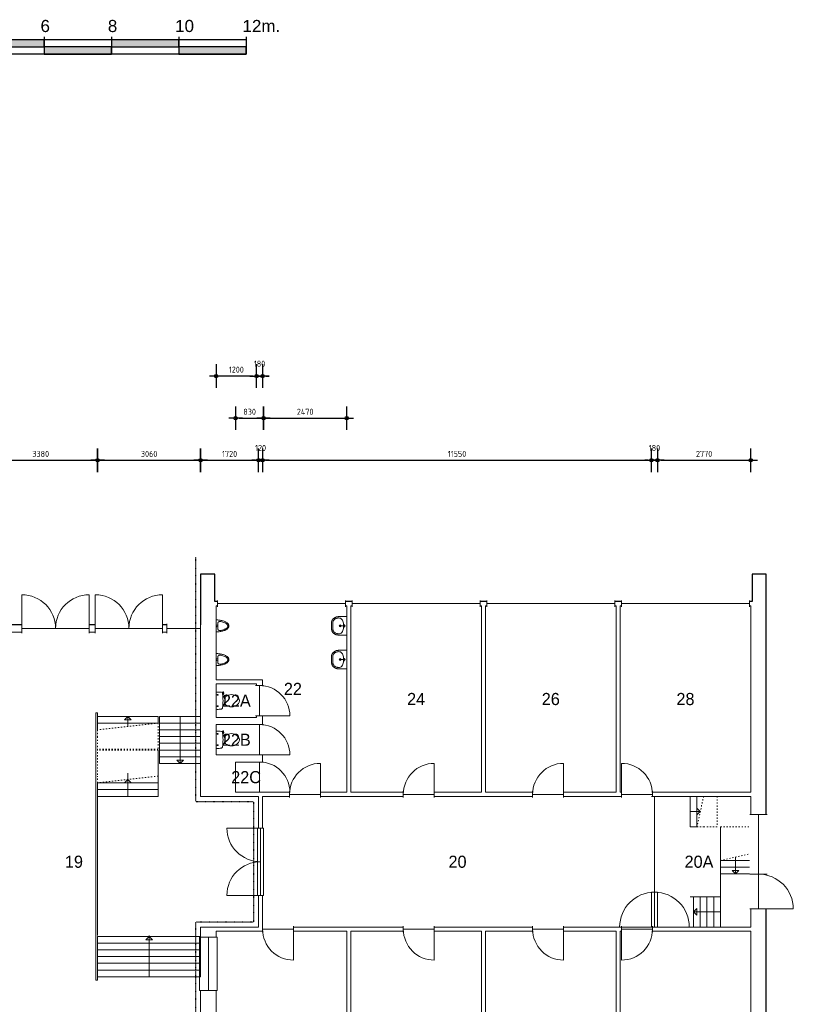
# Model space of a CAD drawing. Header units: millimetres. Extents: x 362177 to 5000048, y 157834 to 733119.
# Tile 27 of 152: x 558333 to 581312, y 297632 to 326856. Entities that reach past the tile are written whole.
import ezdxf
from ezdxf.enums import TextEntityAlignment as Align

# ---------------------------------------------------------------- set-up
doc = ezdxf.new("R2010")
doc.units = ezdxf.units.MM
doc.set_wipeout_variables(frame=1)
doc.linetypes.add('ACAD_ISO03W100', pattern=[30, 12, -18])
doc.layers.get('DEFPOINTS').update_dxf_attribs({"color": 255})
doc.layers.add('A--M$1A-_F123-', color=1, linetype='Continuous')
doc.layers.add('X-L0_C_WBDBO', color=7, linetype='Continuous')
for name, color, linetype, lineweight in [('X-L21_C_buitenwanden', 7, 'Continuous', 30), ('X-L22_C_binnenwand', 7, 'Continuous', 13), ('X-L24_C_trappen hellingen', 1, 'Continuous', 5), ('X-L31_C_buitenwandopening', 1, 'Continuous', 5), ('X-L32_C_binnenwandopeningen', 3, 'Continuous', 5), ('X-L74_C_sanitair', 5, 'Continuous', 5), ('X-T22_C_ruimtelabel', 7, 'Continuous', 5)]:
    doc.layers.add(name, color=color, linetype=linetype, lineweight=lineweight)
doc.styles.add('ALFA-0_18', font='iso3098.shx', dxfattribs={"height": 180})
doc.styles.add('DVD_ALG ARIAL 3mm', font='arial.ttf')
doc.dimstyles.new('ALFA-0_18', dxfattribs={"dimscale": 100, "dimtxt": 0.18, "dimasz": 1, "dimexe": 1.25, "dimexo": 0.625, "dimgap": 1, "dimtad": 1, "dimdec": 0, "dimzin": 0, "dimdsep": 46, "dimtxsty": 'ALFA-0_18', "dimblk": 'diminfradot', "dimblk1": 'diminfradot', "dimblk2": 'diminfradot', "dimsah": 1, "dimcen": 2.5, "dimse1": 1, "dimse2": 1, "dimclrd": 141, "dimclrt": 1, "dimadec": 0, "dimazin": 0, "dimtfac": 1, "dimtmove": 2, "dimatfit": 3, "dimldrblk": 'diminfrapyl', "dimfxl": 1, "dimtolj": 1, "dimtzin": 0, "dimarcsym": 0})

# ---------------------------------------------------------------- blocks, each defined once
blk = doc.blocks.new('diminfradot')
at = {"color": 0}
for p, q in [((0, -3.5), (0, 3.5)), ((-2, 0), (2, 0))]:
    blk.add_line(p, q, dxfattribs=at)
for radius in [0.5, 0.25]:
    blk.add_circle((0, 0), radius, dxfattribs=at)
blk = doc.blocks.new('*D162')
at = {"layer": 'A--M$1A-_F123-', "color": 141, "lineweight": -2, "transparency": 16777216}
blk.add_line((557368, 313779), (560548, 313779), dxfattribs=at)
at = {"layer": 'DEFPOINTS', "color": 0, "transparency": 16777216}
for p in [(560648, 313779), (557268, 300324), (560648, 299674)]:
    blk.add_point(p, dxfattribs=at)
at = {"layer": 'A--M$1A-_F123-', "color": 141, "lineweight": -2, "transparency": 16777216, "xscale": 100, "yscale": 100, "zscale": 100, "rotation": 180}
blk.add_blockref('diminfradot', (557268, 313779), dxfattribs=at)
at = {"layer": 'A--M$1A-_F123-', "color": 141, "lineweight": -2, "transparency": 16777216, "xscale": 100, "yscale": 100, "zscale": 100}
blk.add_blockref('diminfradot', (560648, 313779), dxfattribs=at)
at = {"layer": 'A--M$1A-_F123-', "color": 1, "transparency": 16777216, "insert": (558958, 313969), "char_height": 180, "attachment_point": 5, "style": 'ALFA-0_18'}
blk.add_mtext('\\A1;3380', dxfattribs=at)
blk = doc.blocks.new('diminfrapyl')
at = {"color": 0}
blk.add_solid([(0, 0), (-4, 0.7), (-4, -0.7)], dxfattribs=at)
blk = doc.blocks.new('*D163')
at = {"layer": 'A--M$1A-_F123-', "color": 141, "lineweight": -2, "transparency": 16777216}
blk.add_line((560748, 313779), (563608, 313779), dxfattribs=at)
at = {"layer": 'DEFPOINTS', "color": 0, "transparency": 16777216}
for p in [(563708, 313779), (563708, 299924), (560648, 299674)]:
    blk.add_point(p, dxfattribs=at)
at = {"layer": 'A--M$1A-_F123-', "color": 141, "lineweight": -2, "transparency": 16777216, "xscale": 100, "yscale": 100, "zscale": 100, "rotation": 180}
blk.add_blockref('diminfradot', (560648, 313779), dxfattribs=at)
at = {"layer": 'A--M$1A-_F123-', "color": 141, "lineweight": -2, "transparency": 16777216, "xscale": 100, "yscale": 100, "zscale": 100}
blk.add_blockref('diminfradot', (563708, 313779), dxfattribs=at)
at = {"layer": 'A--M$1A-_F123-', "color": 1, "transparency": 16777216, "insert": (562178, 313969), "char_height": 180, "attachment_point": 5, "style": 'ALFA-0_18'}
blk.add_mtext('\\A1;3060', dxfattribs=at)
blk = doc.blocks.new('*D164')
at = {"layer": 'A--M$1A-_F123-', "color": 141, "lineweight": -2, "transparency": 16777216}
blk.add_line((563808, 313779), (565328, 313779), dxfattribs=at)
at = {"layer": 'DEFPOINTS', "color": 0, "transparency": 16777216}
for p in [(565428, 313779), (563708, 299924), (565428, 299924)]:
    blk.add_point(p, dxfattribs=at)
at = {"layer": 'A--M$1A-_F123-', "color": 141, "lineweight": -2, "transparency": 16777216, "xscale": 100, "yscale": 100, "zscale": 100, "rotation": 180}
blk.add_blockref('diminfradot', (563708, 313779), dxfattribs=at)
at = {"layer": 'A--M$1A-_F123-', "color": 141, "lineweight": -2, "transparency": 16777216, "xscale": 100, "yscale": 100, "zscale": 100}
blk.add_blockref('diminfradot', (565428, 313779), dxfattribs=at)
at = {"layer": 'A--M$1A-_F123-', "color": 1, "transparency": 16777216, "insert": (564568, 313969), "char_height": 180, "attachment_point": 5, "style": 'ALFA-0_18'}
blk.add_mtext('\\A1;1720', dxfattribs=at)
blk = doc.blocks.new('*D165')
at = {"layer": 'A--M$1A-_F123-', "color": 141, "lineweight": -2, "transparency": 16777216}
for p, q in [((565328, 313779), (565228, 313779)), ((565428, 313779), (565548, 313779)), ((565648, 313779), (565748, 313779))]:
    blk.add_line(p, q, dxfattribs=at)
at = {"layer": 'DEFPOINTS', "color": 0, "transparency": 16777216}
for p in [(565548, 313779), (565428, 299924), (565548, 299924)]:
    blk.add_point(p, dxfattribs=at)
at = {"layer": 'A--M$1A-_F123-', "color": 141, "lineweight": -2, "transparency": 16777216, "xscale": 100, "yscale": 100, "zscale": 100}
blk.add_blockref('diminfradot', (565428, 313779), dxfattribs=at)
at = {"layer": 'A--M$1A-_F123-', "color": 141, "lineweight": -2, "transparency": 16777216, "xscale": 100, "yscale": 100, "zscale": 100, "rotation": 180}
blk.add_blockref('diminfradot', (565548, 313779), dxfattribs=at)
at = {"layer": 'A--M$1A-_F123-', "color": 1, "transparency": 16777216, "insert": (565488, 314144), "char_height": 180, "attachment_point": 5, "style": 'ALFA-0_18'}
blk.add_mtext('\\A1;120', dxfattribs=at)
blk = doc.blocks.new('*D166')
at = {"layer": 'A--M$1A-_F123-', "color": 141, "lineweight": -2, "transparency": 16777216}
blk.add_line((565648, 313779), (576998, 313779), dxfattribs=at)
at = {"layer": 'DEFPOINTS', "color": 0, "transparency": 16777216}
for p in [(577098, 313779), (577098, 303804), (565548, 299924)]:
    blk.add_point(p, dxfattribs=at)
at = {"layer": 'A--M$1A-_F123-', "color": 141, "lineweight": -2, "transparency": 16777216, "xscale": 100, "yscale": 100, "zscale": 100, "rotation": 180}
blk.add_blockref('diminfradot', (565548, 313779), dxfattribs=at)
at = {"layer": 'A--M$1A-_F123-', "color": 141, "lineweight": -2, "transparency": 16777216, "xscale": 100, "yscale": 100, "zscale": 100}
blk.add_blockref('diminfradot', (577098, 313779), dxfattribs=at)
at = {"layer": 'A--M$1A-_F123-', "color": 1, "transparency": 16777216, "insert": (571323, 313969), "char_height": 180, "attachment_point": 5, "style": 'ALFA-0_18'}
blk.add_mtext('\\A1;11550', dxfattribs=at)
blk = doc.blocks.new('*D167')
at = {"layer": 'A--M$1A-_F123-', "color": 141, "lineweight": -2, "transparency": 16777216}
for p, q in [((576998, 313779), (576898, 313779)), ((577098, 313779), (577278, 313779)), ((577378, 313779), (577478, 313779))]:
    blk.add_line(p, q, dxfattribs=at)
at = {"layer": 'DEFPOINTS', "color": 0, "transparency": 16777216}
for p in [(577278, 313779), (577098, 303804), (577278, 303804)]:
    blk.add_point(p, dxfattribs=at)
at = {"layer": 'A--M$1A-_F123-', "color": 141, "lineweight": -2, "transparency": 16777216, "xscale": 100, "yscale": 100, "zscale": 100}
blk.add_blockref('diminfradot', (577098, 313779), dxfattribs=at)
at = {"layer": 'A--M$1A-_F123-', "color": 141, "lineweight": -2, "transparency": 16777216, "xscale": 100, "yscale": 100, "zscale": 100, "rotation": 180}
blk.add_blockref('diminfradot', (577278, 313779), dxfattribs=at)
at = {"layer": 'A--M$1A-_F123-', "color": 1, "transparency": 16777216, "insert": (577188, 314144), "char_height": 180, "attachment_point": 5, "style": 'ALFA-0_18'}
blk.add_mtext('\\A1;180', dxfattribs=at)
blk = doc.blocks.new('*D168')
at = {"layer": 'A--M$1A-_F123-', "color": 141, "lineweight": -2, "transparency": 16777216}
blk.add_line((577378, 313779), (579948, 313779), dxfattribs=at)
at = {"layer": 'DEFPOINTS', "color": 0, "transparency": 16777216}
for p in [(580048, 313779), (577278, 303804), (580048, 303804)]:
    blk.add_point(p, dxfattribs=at)
at = {"layer": 'A--M$1A-_F123-', "color": 141, "lineweight": -2, "transparency": 16777216, "xscale": 100, "yscale": 100, "zscale": 100, "rotation": 180}
blk.add_blockref('diminfradot', (577278, 313779), dxfattribs=at)
at = {"layer": 'A--M$1A-_F123-', "color": 141, "lineweight": -2, "transparency": 16777216, "xscale": 100, "yscale": 100, "zscale": 100}
blk.add_blockref('diminfradot', (580048, 313779), dxfattribs=at)
at = {"layer": 'A--M$1A-_F123-', "color": 1, "transparency": 16777216, "insert": (578663, 313969), "char_height": 180, "attachment_point": 5, "style": 'ALFA-0_18'}
blk.add_mtext('\\A1;2770', dxfattribs=at)
blk = doc.blocks.new('*D196')
at = {"layer": 'A--M$1A-_F123-', "color": 141, "lineweight": -2, "transparency": 16777216}
blk.add_line((564848, 315029), (565478, 315029), dxfattribs=at)
at = {"layer": 'DEFPOINTS', "color": 0, "transparency": 16777216}
for p in [(565578, 315029), (564748, 303924), (565578, 303924)]:
    blk.add_point(p, dxfattribs=at)
at = {"layer": 'A--M$1A-_F123-', "color": 141, "lineweight": -2, "transparency": 16777216, "xscale": 100, "yscale": 100, "zscale": 100, "rotation": 180}
blk.add_blockref('diminfradot', (564748, 315029), dxfattribs=at)
at = {"layer": 'A--M$1A-_F123-', "color": 141, "lineweight": -2, "transparency": 16777216, "xscale": 100, "yscale": 100, "zscale": 100}
blk.add_blockref('diminfradot', (565578, 315029), dxfattribs=at)
at = {"layer": 'A--M$1A-_F123-', "color": 1, "transparency": 16777216, "insert": (565163, 315219), "char_height": 180, "attachment_point": 5, "style": 'ALFA-0_18'}
blk.add_mtext('\\A1;830', dxfattribs=at)
blk = doc.blocks.new('*D197')
at = {"layer": 'A--M$1A-_F123-', "color": 141, "lineweight": -2, "transparency": 16777216}
blk.add_line((565678, 315029), (567948, 315029), dxfattribs=at)
at = {"layer": 'DEFPOINTS', "color": 0, "transparency": 16777216}
for p in [(568048, 315029), (565578, 303924), (568048, 303924)]:
    blk.add_point(p, dxfattribs=at)
at = {"layer": 'A--M$1A-_F123-', "color": 141, "lineweight": -2, "transparency": 16777216, "xscale": 100, "yscale": 100, "zscale": 100, "rotation": 180}
blk.add_blockref('diminfradot', (565578, 315029), dxfattribs=at)
at = {"layer": 'A--M$1A-_F123-', "color": 141, "lineweight": -2, "transparency": 16777216, "xscale": 100, "yscale": 100, "zscale": 100}
blk.add_blockref('diminfradot', (568048, 315029), dxfattribs=at)
at = {"layer": 'A--M$1A-_F123-', "color": 1, "transparency": 16777216, "insert": (566813, 315219), "char_height": 180, "attachment_point": 5, "style": 'ALFA-0_18'}
blk.add_mtext('\\A1;2470', dxfattribs=at)
blk = doc.blocks.new('*D198')
at = {"layer": 'A--M$1A-_F123-', "color": 141, "lineweight": -2, "transparency": 16777216}
for p, q in [((565268, 316279), (565168, 316279)), ((565548, 316279), (565368, 316279)), ((565648, 316279), (565748, 316279))]:
    blk.add_line(p, q, dxfattribs=at)
at = {"layer": 'DEFPOINTS', "color": 0, "transparency": 16777216}
for p in [(565368, 316279), (565368, 306194), (565548, 306194)]:
    blk.add_point(p, dxfattribs=at)
at = {"layer": 'A--M$1A-_F123-', "color": 141, "lineweight": -2, "transparency": 16777216, "xscale": 100, "yscale": 100, "zscale": 100}
blk.add_blockref('diminfradot', (565368, 316279), dxfattribs=at)
at = {"layer": 'A--M$1A-_F123-', "color": 141, "lineweight": -2, "transparency": 16777216, "xscale": 100, "yscale": 100, "zscale": 100, "rotation": 180}
blk.add_blockref('diminfradot', (565548, 316279), dxfattribs=at)
at = {"layer": 'A--M$1A-_F123-', "color": 1, "transparency": 16777216, "insert": (565458, 316644), "char_height": 180, "attachment_point": 5, "style": 'ALFA-0_18'}
blk.add_mtext('\\A1;180', dxfattribs=at)
blk = doc.blocks.new('*D199')
at = {"layer": 'A--M$1A-_F123-', "color": 141, "lineweight": -2, "transparency": 16777216}
blk.add_line((565268, 316279), (564268, 316279), dxfattribs=at)
at = {"layer": 'DEFPOINTS', "color": 0, "transparency": 16777216}
for p in [(564168, 316279), (565368, 306194), (564168, 305934)]:
    blk.add_point(p, dxfattribs=at)
at = {"layer": 'A--M$1A-_F123-', "color": 141, "lineweight": -2, "transparency": 16777216, "xscale": 100, "yscale": 100, "zscale": 100, "rotation": 180}
blk.add_blockref('diminfradot', (564168, 316279), dxfattribs=at)
at = {"layer": 'A--M$1A-_F123-', "color": 141, "lineweight": -2, "transparency": 16777216, "xscale": 100, "yscale": 100, "zscale": 100}
blk.add_blockref('diminfradot', (565368, 316279), dxfattribs=at)
at = {"layer": 'A--M$1A-_F123-', "color": 1, "transparency": 16777216, "insert": (564768, 316469), "char_height": 180, "attachment_point": 5, "style": 'ALFA-0_18'}
blk.add_mtext('\\A1;1200', dxfattribs=at)
blk = doc.blocks.new('*U462')
for p, q in [((0, 0), (0, 1220)), ((1400, 1220), (0, 1220)), ((200, 0), (200, 1220)), ((400, 0), (400, 1220)), ((600, 0), (600, 1220)), ((800, 0), (800, 1220)), ((1000, 0), (1000, 1220)), ((1200, 0), (1200, 1220)), ((1400, 0), (1400, 1220)), ((1400, 610), (0, 610)), ((1400, 0), (0, 0))]:
    blk.add_line(p, q)
blk.add_lwpolyline([(1300, 510), (1400, 610), (1300, 710)], close=True)
blk = doc.blocks.new('*U459')
for p, q in [((0, 0), (0, 3060)), ((1200, 3060), (0, 3060)), ((200, 0), (200, 3060)), ((400, 0), (400, 3060)), ((600, 0), (600, 3060)), ((800, 0), (800, 3060)), ((1000, 0), (1000, 3060)), ((1200, 0), (1200, 3060)), ((1200, 1530), (0, 1530)), ((1200, 0), (0, 0))]:
    blk.add_line(p, q)
blk.add_lwpolyline([(1100, 1430), (1200, 1530), (1100, 1630)], close=True)
blk = doc.blocks.new('*U443')
for p, q in [((0, 0), (0, 900)), ((800, 900), (0, 900)), ((200, 0), (200, 900)), ((400, 0), (400, 900)), ((600, 0), (600, 900)), ((800, 0), (800, 900)), ((800, 450), (0, 450)), ((800, 0), (0, 0))]:
    blk.add_line(p, q)
blk.add_lwpolyline([(700, 350), (800, 450), (700, 550)], close=True)
blk = doc.blocks.new('*U453')
for p, q in [((1000, 0), (1000, 900)), ((1200, 0), (1200, 900)), ((1400, 0), (1400, 900)), ((1400, 450), (900, 450))]:
    blk.add_line(p, q)
at = {"linetype": 'ACAD_ISO03W100', "ltscale": 3}
for points in [[(1000, 900), (0, 900), (0, 0), (800, 0)], [(1000, 900), (800, 0), (800, 0)]]:
    blk.add_lwpolyline(points, dxfattribs=at)
blk.add_lwpolyline([(1000, 900), (1400, 900), (1400, 0), (800, 0)])
blk.add_lwpolyline([(1300, 350), (1400, 450), (1300, 550)], close=True)
blk = doc.blocks.new('*U454')
for p, q in [((800, 0), (800, 1800)), ((1000, 0), (1000, 1800)), ((1000, 900), (700, 900))]:
    blk.add_line(p, q)
at = {"linetype": 'ACAD_ISO03W100', "ltscale": 3}
for points in [[(800, 1800), (0, 1800), (0, 0), (400, 0)], [(800, 1800), (600, 0), (400, 0)]]:
    blk.add_lwpolyline(points, dxfattribs=at)
blk.add_lwpolyline([(800, 1800), (1000, 1800), (1000, 0), (600, 0)])
blk.add_lwpolyline([(900, 800), (1000, 900), (900, 1000)], close=True)
blk = doc.blocks.new('*U455')
for p, q in [((0, 0), (0, 900)), ((200, 0), (200, 900)), ((0, 450), (300, 450))]:
    blk.add_line(p, q)
blk.add_lwpolyline([(400, 900), (0, 900), (0, 0), (200, 0)])
at = {"linetype": 'ACAD_ISO03W100', "ltscale": 3}
for points in [[(400, 900), (200, 0), (400, 0)], [(400, 900), (800, 900), (800, 0), (400, 0)]]:
    blk.add_lwpolyline(points, dxfattribs=at)
blk.add_lwpolyline([(200, 350), (300, 450), (200, 550)], close=True)
blk = doc.blocks.new('*U456')
for p, q in [((0, 0), (0, 1800)), ((200, 0), (200, 1800)), ((400, 0), (400, 1800)), ((0, 900), (500, 900))]:
    blk.add_line(p, q)
blk.add_lwpolyline([(600, 1800), (0, 1800), (0, 0), (400, 0)])
at = {"linetype": 'ACAD_ISO03W100', "ltscale": 3}
for points in [[(600, 1800), (400, 0), (600, 0)], [(600, 1800), (1400, 1800), (1400, 0), (600, 0)]]:
    blk.add_lwpolyline(points, dxfattribs=at)
blk.add_lwpolyline([(400, 800), (500, 900), (400, 1000)], close=True)
blk = doc.blocks.new('DVDVB_32_-S-_Raam')
at = {"linetype": 'Continuous', "lineweight": 13}
blk.add_wipeout([(0, 0.5), (1, 0.5), (1, -0.5), (0, -0.5)], dxfattribs=at)
at = {"color": 1, "linetype": 'ByBlock', "lineweight": -2}
for p, q in [((0, -0.5), (0, 0.5)), ((1, -0.5), (1, 0.5)), ((0, 0), (1, 0))]:
    blk.add_line(p, q, dxfattribs=at)
blk = doc.blocks.new('DVDVB_32_-S-_Deur')
at = {"linetype": 'Continuous', "lineweight": 13}
blk.add_wipeout([(0, -0.5), (1, -0.5), (1, 0.5), (0, 0.5)], dxfattribs=at)
at = {"color": 0, "linetype": 'ByBlock', "lineweight": -2}
for p, q in [((0, -0.5), (0, 0.5)), ((1, -0.5), (1, 0.5)), ((0, 0), (1, 0))]:
    blk.add_line(p, q, dxfattribs=at)
blk = doc.blocks.new('DVDVB_32_-S-_DubbelDeur')
at = {"linetype": 'Continuous', "lineweight": 13}
blk.add_wipeout([(0, -0.5), (1, -0.5), (1, 0.5), (0, 0.5)], dxfattribs=at)
at = {"color": 0, "linetype": 'ByBlock', "lineweight": -2}
for p, q in [((0, -0.5), (0, 0.5)), ((1, -0.5), (1, 0.5)), ((0, 0), (1, 0))]:
    blk.add_line(p, q, dxfattribs=at)
blk = doc.blocks.new('DVDVB_32_-S-_DraairichtingEnkel')
at = {"color": 0, "linetype": 'ByBlock', "lineweight": -2}
blk.add_line((0, 0), (0, 1), dxfattribs=at)
blk.add_arc((0, 0), 1, 0, 90, dxfattribs=at)
blk = doc.blocks.new('DVDVB_74_-S-_Toilet')
at = {"color": 0, "linetype": 'ByBlock', "lineweight": -2}
for p, q in [((248, 0), (-248, 0)), ((-143, -45), (-184, -45)), ((-163, -66), (-163, -24)), ((-111, -200), (-111, -230)), ((-101, -271), (-101, -250)), ((-101, -250), (-57, -250)), ((-67, -250), (-67, -268)), ((-57, -250), (-57, -267)), ((-57, -255), (-35, -255)), ((-35, -255), (-35, -260)), ((-35, -260), (35, -260)), ((35, -255), (35, -260)), ((57, -255), (35, -255)), ((57, -250), (57, -266)), ((101, -250), (57, -250)), ((67, -250), (67, -267)), ((101, -270), (101, -250)), ((111, -230), (111, -200)), ((193, -45), (152, -45)), ((173, -65), (173, -25)), ((178, -192), (183, -206)), ((181, -202), (210, -196)), ((211, -197), (208, -187)), ((262, -216), (210, -224)), ((222, -205), (259, -200)), ((264, -204), (266, -210))]:
    blk.add_line(p, q, dxfattribs=at)
for centre in [(-163, -46), (173, -46)]:
    blk.add_circle(centre, 12, dxfattribs=at)
for centre, radius, start, end in [((-214, -28), 43.4, 141.7698, 181.0192), ((892, -28), 1150, 180, 186.3309), ((-217, -151), 34, 186.3309, 259.2904), ((0, 994), 1200, 259.2904, 264.6981), ((-240, -231), 129, 326.1571, 0), ((-101, -292), 20, 96.9358, 142.58), ((0, 992), 1197, 264.6981, 275.3019), ((9, -1192), 926, 84.3005, 96.9358), ((99, -290), 20, 37.7817, 84.3005), ((0, 994), 1200, 275.3019, 280.7271), ((240, -231), 129, 180, 213.8429), ((207, -200), 25, 195.9272, 278.4779), ((220, -196), 10, 191.8886, 277.2238), ((217, -152), 33.5, 280.7271, 353.6509), ((214, -28), 43.4, 358.9808, 38.2302), ((-893, -28), 1150, 353.6509, 0), ((260, -206), 5, 15.7398, 97.2238), ((261, -212), 5, 278.4779, 15.7398), ((80, -457), 263, 148.9077, 230.8792), ((241, -554), 450, 146.1571, 148.9077), ((-81, -457), 263, 309.1208, 31.0923), ((-241, -554), 450, 31.0923, 33.8429), ((0, -556), 135, 230.8792, 309.1208)]:
    blk.add_arc(centre, radius, start, end, dxfattribs=at)
blk = doc.blocks.new('DVDVB_74_-S-_Urinoir')
at = {"color": 0, "linetype": 'ByBlock', "lineweight": -2}
blk.add_circle((0, -25), 25, dxfattribs=at)
blk.add_open_spline([(177, 0), (0, 0), (-178, 0)], degree=2, dxfattribs=at)
for points, weights, knots in [([(-178, 0), (-178, -380), (0, -380), (177, -380), (177, 0)], [1, 0.707106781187, 1, 0.707106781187, 1], [0, 0, 0, 0.25, 0.25, 0.5, 0.5, 0.5]), ([(-1, -50), (-41, -50), (-81, -50), (-140, -50), (-140, -110), (-141, -111), (-141, -113), (-140, -113), (-140, -113), (-106, -344), (-4, -350)], [1, 1, 1, 0.707106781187, 1, 1, 1, 1, 1, 0.817166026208, 0.992380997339], [0, 0, 0, 0.2, 0.2, 0.4, 0.4, 0.6, 0.6, 0.8, 0.8, 0.9958328, 0.9958328, 0.9958328]), ([(-7, -50), (32, -50), (71, -50), (72, -50), (72, -50), (132, -50), (132, -110), (132, -110), (131, -110), (131, -111), (131, -113), (132, -113), (132, -113), (99, -344), (-4, -350)], [1, 1, 1, 1, 1, 0.707106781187, 1, 1, 1, 1, 1, 1, 1, 0.817166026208, 0.992380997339], [0, 0, 0, 0.1428571, 0.1428571, 0.2857143, 0.2857143, 0.4285714, 0.4285714, 0.5714286, 0.5714286, 0.7142857, 0.7142857, 0.8571429, 0.8571429, 0.9970234, 0.9970234, 0.9970234])]:
    blk.add_rational_spline(points, weights, degree=2, knots=knots, dxfattribs=at)
blk = doc.blocks.new('DVDVB_74_-S-_Wasbak')
at = {"color": 0, "linetype": 'ByBlock', "lineweight": -2}
for p, q in [((-79, -100), (79, -100)), ((0, -65), (-45, -82)), ((-37, -64), (-29, -89)), ((0, -65), (0, -153)), ((0, -65), (45, -82)), ((37, -64), (29, -89))]:
    blk.add_line(p, q, dxfattribs=at)
for centre, radius in [((0, -196), 30), ((0, -196), 20), ((0, -66), 17.5)]:
    blk.add_circle(centre, radius, dxfattribs=at)
blk.add_ellipse((-96, -211), major_axis=(136, 40), ratio=0.751905, start_param=1.224555, end_param=2.997882, dxfattribs=at)
at = {"color": 0, "linetype": 'ByBlock', "lineweight": -2, "extrusion": (0, 0, -1)}
blk.add_ellipse((96, -211), major_axis=(-136, 40), ratio=0.751905, start_param=1.224555, end_param=2.997882, dxfattribs=at)
at = {"color": 0, "linetype": 'ByBlock', "lineweight": -2}
for points in [[(-275, 0), (-275, -118), (-275, -235)], [(275, 0), (0, 0), (-275, 0)], [(275, -236), (275, -118), (275, 0)], [(-92, -451), (0, -450), (91, -450)]]:
    blk.add_open_spline(points, degree=2, dxfattribs=at)
for points in [[(-275, -235), (-270, -456), (-92, -451)], [(91, -450), (270, -456), (275, -236)]]:
    blk.add_rational_spline(points, [1, 0.707108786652, 1], degree=2, dxfattribs=at)
blk.add_rational_spline([(235, -235), (231, -415), (92, -411), (92, -410), (91, -410), (0, -410), (-91, -410), (-92, -410), (-93, -411), (-231, -415), (-235, -235)], [1, 0.707108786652, 1, 1, 1, 1, 1, 1, 1, 0.707108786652, 1], degree=2, knots=[0, 0, 0, 0.2, 0.2, 0.4, 0.4, 0.6, 0.6, 0.8, 0.8, 1, 1, 1], dxfattribs=at)
blk = doc.blocks.new('DVDVB_06_-S-_Schaalbalk200')
for points in [[(0, 1.06), (10, 1.06), (10, 2.12), (0, 2.12)], [(20, 1.06), (30, 1.06), (30, 2.12), (20, 2.12)], [(40, 1.06), (50, 1.06), (50, 2.12), (40, 2.12)], [(10, 0), (20, 0), (20, 1.06), (10, 1.06)], [(30, 0), (40, 0), (40, 1.06), (30, 1.06)], [(50, 0), (60, 0), (60, 1.06), (50, 1.06)]]:
    blk.add_hatch(color=7).paths.add_polyline_path(points)
at = {"color": 0, "linetype": 'ByBlock', "lineweight": -2}
for p, q in [((0, 2.56), (0, 0)), ((60, 2.12), (0, 2.12)), ((10, 2.56), (10, 0)), ((20, 2.56), (20, 0)), ((30, 2.56), (30, 0)), ((40, 2.56), (40, 0)), ((50, 2.56), (50, 0)), ((50, 2.56), (50, 0)), ((60, 2.56), (60, 0)), ((60, 2.56), (60, 0)), ((60, 0), (0, 0))]:
    blk.add_line(p, q, dxfattribs=at)
at = {"color": 7}
for points in [[(0, 1.06), (10, 1.06), (10, 2.12), (0, 2.12)], [(20, 1.06), (30, 1.06), (30, 2.12), (20, 2.12)], [(40, 1.06), (50, 1.06), (50, 2.12), (40, 2.12)], [(10, 0), (20, 0), (20, 1.06), (10, 1.06)], [(30, 0), (40, 0), (40, 1.06), (30, 1.06)], [(50, 0), (60, 0), (60, 1.06), (50, 1.06)]]:
    blk.add_lwpolyline(points, close=True, dxfattribs=at)
at = {"color": 0, "linetype": 'ByBlock', "lineweight": -2, "char_height": 1.8, "width": 5, "attachment_point": 1, "style": 'DVD_ALG ARIAL 3mm'}
for s, insert in [('0', (-0.56, 5.08)), ('2', (9.44, 5.08)), ('4', (19.44, 5.08)), ('6', (29.44, 5.08)), ('8', (39.44, 5.08)), ('10', (49.44, 5.08)), ('12m.', (59.44, 5.08))]:
    blk.add_mtext(s, dxfattribs=dict(at, insert=insert))
blk = doc.blocks.new('A$C05fc2be4')
at = {"layer": 'X-L32_C_binnenwandopeningen', "flags": 128}
for points in [[(0, 2000), (910, 2000)], [(1000, 2000), (1000, 0)], [(0, 0), (910, 0)]]:
    blk.add_lwpolyline(points, dxfattribs=at)
at = {"layer": 'X-L32_C_binnenwandopeningen'}
blk.add_lwpolyline([(910, 2000), (1090, 2000), (1090, 0), (910, 0)], close=True, dxfattribs=at)
for centre, start, end in [((1000, 2000), 180, 270), ((1000, 0), 90, 180)]:
    blk.add_arc(centre, 1000, start, end, dxfattribs=at)

msp = doc.modelspace()

# ---------------------------------------------------------------- linework, layer by layer
at = {"layer": 'X-L21_C_buitenwanden'}
msp.add_lwpolyline([(504728, 291819), (556848, 291819), (556848, 291199), (557268, 291199), (557268, 294829), (563708, 294829), (563708, 293328), (564128, 293328), (564128, 294144), (580088, 294144), (580088, 293328), (580508, 293328), (580508, 310399), (580088, 310399), (580088, 309584), (564130, 309584), (564130, 310400), (563708, 310400), (563708, 308900), (557268, 308899), (557268, 312529), (556848, 312529), (556848, 311909), (504728, 311909)], dxfattribs=at)
at = {"layer": 'X-L22_C_binnenwand'}
for points in [[(564168, 309464), (564168, 307264), (565548, 307264), (565548, 303924), (568048, 303924), (568048, 309464)], [(568168, 309464), (568168, 303924), (572048, 303924), (572048, 309464)], [(572168, 309464), (572168, 303924), (576048, 303924), (576048, 309464)], [(576168, 309464), (576168, 303924), (580048, 303924), (580048, 309464)], [(564168, 307144), (564168, 306144), (565368, 306144), (565368, 307144)], [(564168, 305934), (564168, 305034), (565368, 305034), (565368, 305934)], [(564748, 304824), (564748, 303924), (565368, 303924), (565368, 304824)], [(568168, 294264), (572048, 294264), (572048, 299804), (568168, 299804)], [(572168, 299804), (572168, 294264), (576048, 294264), (576048, 299804)], [(576168, 299804), (576168, 294264), (580048, 294264), (580048, 299804)]]:
    msp.add_lwpolyline(points, close=True, dxfattribs=at)
for points in [[(565428, 302864), (565428, 303804), (563708, 303804), (563708, 308679), (557268, 308679), (557268, 303404), (555628, 303404), (555628, 302864)], [(577128, 303804), (565548, 303804), (565548, 302864)], [(577248, 299924), (580048, 299924), (580048, 303804), (577248, 303804)], [(555628, 300864), (555628, 300324), (557268, 300324), (557268, 295049), (563708, 295049), (563708, 298044)], [(563708, 299624), (563708, 299924), (565428, 299924), (565428, 300864)], [(565548, 300864), (565548, 299924), (577128, 299924)], [(564168, 298044), (564168, 294264), (568048, 294264), (568048, 299804), (564168, 299804), (564168, 299624)]]:
    msp.add_lwpolyline(points, dxfattribs=at)
at = {"layer": 'X-L24_C_trappen hellingen'}
for p, q in [((560598, 306279), (560598, 298349)), ((560648, 306279), (560598, 306279)), ((560648, 306279), (560648, 306179)), ((563098, 306179), (563098, 304766)), ((562448, 303804), (562448, 305179)), ((561548, 303804), (561548, 304492)), ((560648, 299674), (560648, 303804)), ((579148, 302904), (579148, 300824)), ((579148, 300824), (578248, 300824)), ((578248, 299924), (579148, 299924)), ((562178, 298449), (562178, 299674)), ((560648, 298349), (560648, 298449)), ((560598, 298349), (560648, 298349))]:
    msp.add_line(p, q, dxfattribs=at)
at = {"layer": 'X-L32_C_binnenwandopeningen'}
msp.add_lwpolyline([(563678, 299624), (564198, 299624), (564198, 298044), (563678, 298044)], close=True, dxfattribs=at)
at = {"layer": 'X-L32_C_binnenwandopeningen', "color": 1, "flags": 128}
msp.add_lwpolyline([(563938, 299624), (563938, 298044)], dxfattribs=at)

# ---------------------------------------------------------------- block references
at = {"layer": 'DEFPOINTS', "xscale": 200, "yscale": 200}
msp.add_blockref('DVDVB_06_-S-_Schaalbalk200', (553064, 325834), dxfattribs=at)
at = {"layer": 'X-L0_C_WBDBO'}
msp.add_blockref('A$C05fc2be4', (564488, 300864), dxfattribs=at)
at = {"layer": 'X-L24_C_trappen hellingen', "yscale": -1}
for name, p, rotation in [('*U454', (560648, 305179), 90), ('*U456', (560648, 303804), 90), ('*U453', (580048, 302904), 270), ('*U443', (579148, 299924), 180), ('*U459', (560648, 298449), 90)]:
    msp.add_blockref(name, p, dxfattribs=dict(at, rotation=rotation))
at = {"layer": 'X-L24_C_trappen hellingen', "rotation": 270}
msp.add_blockref('*U462', (562488, 306179), dxfattribs=at)
at = {"layer": 'X-L24_C_trappen hellingen'}
msp.add_blockref('*U455', (578248, 302904), dxfattribs=at)
at = {"layer": 'X-L74_C_sanitair', "xscale": 0.9999983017, "yscale": 0.9999983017}
for name, p, rotation in [('DVDVB_74_-S-_Urinoir', (564168, 308864), 90), ('DVDVB_74_-S-_Wasbak', (568048, 308864), 270), ('DVDVB_74_-S-_Urinoir', (564168, 307864), 90), ('DVDVB_74_-S-_Wasbak', (568048, 307864), 270), ('DVDVB_74_-S-_Toilet', (564168, 306644), 90), ('DVDVB_74_-S-_Toilet', (564168, 305484), 90)]:
    msp.add_blockref(name, p, dxfattribs=dict(at, rotation=rotation))

# ---------------------------------------------------------------- texts
at = {"layer": 'X-T22_C_ruimtelabel'}
for s, p in [('22', (566449.2, 306994.3)), ('24', (570108, 306694)), ('26', (574108, 306694)), ('28', (578108, 306694)), ('22A', (564768, 306644)), ('22B', (564768, 305484)), ('19', (559945, 301864)), ('20', (571338, 301864)), ('20A', (578510.4, 301864))]:
    msp.add_text(s, height=360, dxfattribs=at).set_placement(p, align=Align.MIDDLE_CENTER)

# ---------------------------------------------------------------- dimensions: what is measured, and where the dimension line sits
at = {"layer": 'A--M$1A-_F123-'}
for base, p1, p2, picture, middle in [((564168, 316279), (565368, 306194), (564168, 305934), '*D199', (564768, 316469)), ((565368, 316279), (565548, 306194), (565368, 306194), '*D198', (565458, 316644)), ((565578, 315029), (564748, 303924), (565578, 303924), '*D196', (565163, 315219)), ((568048, 315029), (565578, 303924), (568048, 303924), '*D197', (566813, 315219)), ((565548, 313779), (565428, 299924), (565548, 299924), '*D165', (565488, 314144)), ((577278, 313779), (577098, 303804), (577278, 303804), '*D167', (577188, 314144)), ((560648, 313779), (557268, 300324), (560648, 299674), '*D162', (558958, 313969)), ((563708, 313779), (560648, 299674), (563708, 299924), '*D163', (562178, 313969)), ((565428, 313779), (563708, 299924), (565428, 299924), '*D164', (564568, 313969)), ((577098, 313779), (565548, 299924), (577098, 303804), '*D166', (571323, 313969)), ((580048, 313779), (577278, 303804), (580048, 303804), '*D168', (578663, 313969))]:
    dim = msp.add_linear_dim(base=base, p1=p1, p2=p2, dimstyle='ALFA-0_18', dxfattribs=at)
    dim.commit()
    dim.dimension.update_dxf_attribs({"geometry": picture, "text_midpoint": middle})

# ---------------------------------------------------------------- next in the draw order: block references
at = {"layer": 'X-L31_C_buitenwandopening'}
for p, xscale, yscale, rotation in [((568008, 309524), 3799.99, 180, 180), ((572008, 309524), 3799.99, 180, 180), ((576008, 309524), 3799.99, 180, 180), ((580008, 309524), 3799.99, 180, 180), ((580278, 303266), 1770, 520, 270)]:
    msp.add_blockref('DVDVB_32_-S-_Raam', p, dxfattribs=dict(at, xscale=xscale, yscale=yscale, rotation=rotation))
for name, p, xscale, yscale in [('DVDVB_32_-S-_DubbelDeur', (558398, 308788.9), 1999.997354, 280.486), ('DVDVB_32_-S-_Raam', (562708, 308789.3), 992.3650129, 280.999)]:
    msp.add_blockref(name, p, dxfattribs=dict(at, xscale=xscale, yscale=yscale))
at = {"layer": 'X-L32_C_binnenwandopeningen'}
for p, xscale, yscale, rotation in [((565458, 306194), 900, 240, 90), ((565458, 305034), 900, 240, 90), ((565458, 303924), 900, 240, 90), ((567268, 303864), 920, 180, 180), ((570648, 303864), 920, 180, 180), ((574488, 303864), 920, 180, 180), ((566468, 299864), 920, 180, 180), ((570648, 299864), 920, 180, 180), ((574488, 299864), 920, 180, 180)]:
    msp.add_blockref('DVDVB_32_-S-_Deur', p, dxfattribs=dict(at, xscale=xscale, yscale=yscale, rotation=rotation))
at = {"layer": 'X-L32_C_binnenwandopeningen', "xscale": 920, "yscale": 180}
for p in [(576208, 303864), (576208, 299864)]:
    msp.add_blockref('DVDVB_32_-S-_Deur', p, dxfattribs=at)

# ---------------------------------------------------------------- next in the draw order: linework, layer by layer
at = {"layer": 'X-L0_C_WBDBO', "color": 160, "linetype": 'ACAD_ISO03W100', "ltscale": 0.25, "flags": 128}
msp.add_lwpolyline([(563558, 310900), (563558, 303654), (565278, 303654), (565278, 300074), (563558, 300074), (563558, 292828)], dxfattribs=at)
at = {"layer": 'X-L32_C_binnenwandopeningen'}
msp.add_lwpolyline([(577098, 300958), (577278, 300958), (577278, 299924), (577098, 299924)], close=True, dxfattribs=at)
at = {"layer": 'X-L32_C_binnenwandopeningen', "flags": 128}
msp.add_lwpolyline([(577188, 300958), (577188, 299924)], dxfattribs=at)

# ---------------------------------------------------------------- next in the draw order: block references
at = {"layer": 'X-L31_C_buitenwandopening'}
for name, p, xscale, yscale in [('DVDVB_32_-S-_DraairichtingEnkel', (558398, 308788.9), 999.998677, 999.998677), ('DVDVB_32_-S-_DubbelDeur', (560578, 308789.1), 1999.997357, 280.825)]:
    msp.add_blockref(name, p, dxfattribs=dict(at, xscale=xscale, yscale=yscale))
for name, p, xscale, yscale, rotation in [('DVDVB_32_-S-_DraairichtingEnkel', (560398, 308789.2), 999.998677, -999.998677, 180), ('DVDVB_32_-S-_Deur', (580278, 300462), 1034, 520, 90)]:
    msp.add_blockref(name, p, dxfattribs=dict(at, xscale=xscale, yscale=yscale, rotation=rotation))
at = {"layer": 'X-L32_C_binnenwandopeningen'}
for p, xscale, yscale, rotation in [((565458, 306194), 900, -900, 90), ((565458, 305034), 900, -900, 90), ((565458, 303924), 900, -900, 90), ((567268, 303864), 920, -920, 180), ((570648, 303864), 920, -920, 180), ((574488, 303864), 920, -920, 180), ((577188, 299924), 1034, 1034, 90), ((577188, 299924), 1034, -1034, 90), ((566468, 299864), 920, 920, 180), ((570648, 299864), 920, 920, 180), ((574488, 299864), 920, 920, 180)]:
    msp.add_blockref('DVDVB_32_-S-_DraairichtingEnkel', p, dxfattribs=dict(at, xscale=xscale, yscale=yscale, rotation=rotation))
at = {"layer": 'X-L32_C_binnenwandopeningen', "xscale": 920}
for p, yscale in [((576208, 303864), 920), ((576208, 299864), -920)]:
    msp.add_blockref('DVDVB_32_-S-_DraairichtingEnkel', p, dxfattribs=dict(at, yscale=yscale))

# ---------------------------------------------------------------- next in the draw order: texts
at = {"layer": 'X-T22_C_ruimtelabel'}
msp.add_text('22C', height=360, dxfattribs=at).set_placement((565058, 304374), align=Align.MIDDLE_CENTER)

# ---------------------------------------------------------------- next in the draw order: block references
at = {"layer": 'X-L31_C_buitenwandopening', "xscale": 999.9986784, "yscale": 999.9986784}
msp.add_blockref('DVDVB_32_-S-_DraairichtingEnkel', (560578, 308789.1), dxfattribs=at)
at = {"layer": 'X-L31_C_buitenwandopening'}
for p, xscale, yscale, rotation in [((562578, 308789.4), 999.9986784, -999.9986784, 180), ((580278, 300462), 1034, -1034, 90)]:
    msp.add_blockref('DVDVB_32_-S-_DraairichtingEnkel', p, dxfattribs=dict(at, xscale=xscale, yscale=yscale, rotation=rotation))
at = {"layer": 'X-L32_C_binnenwandopeningen', "xscale": 2846, "yscale": 180, "rotation": 270}
msp.add_blockref('DVDVB_32_-S-_Raam', (577188, 303804), dxfattribs=at)

doc.saveas('drawing.dxf')
